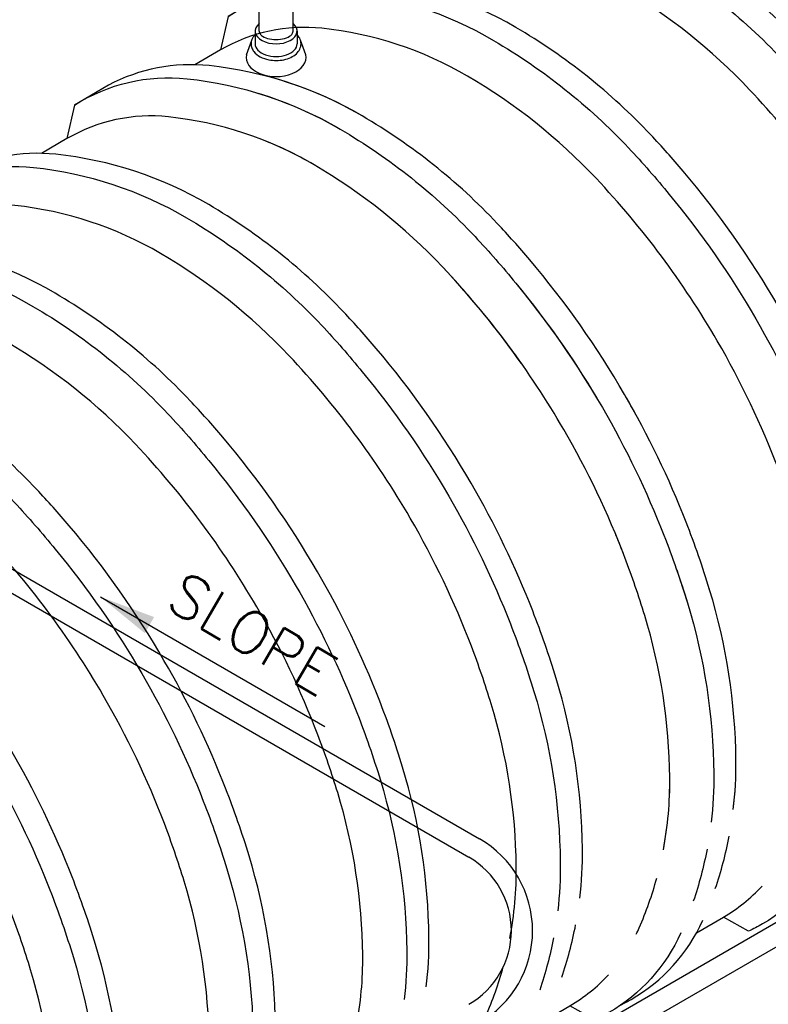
# Model space of a CAD drawing. Extents: x -19547 to -11561, y 2096 to 5601.
# Tile 24 of 168: x -19119 to -18960, y 3210 to 3418. Entities that reach past the tile are written whole.
import ezdxf

# ---------------------------------------------------------------- set-up
doc = ezdxf.new("R2010")
doc.units = 0
doc.header["$MEASUREMENT"] = 0
for name, color, linetype in [('PIPING-VENT-ISO', 3, 'CONTINUOUS'), ('RISERS', 3, 'CONTINUOUS'), ('TANK', 2, 'CONTINUOUS'), ('TEXT', 3, 'CONTINUOUS')]:
    doc.layers.add(name, color=color, linetype=linetype)
doc.styles.add('SIMPLEX', font='simplex')
doc.dimstyles.new('DIM96', dxfattribs={"dimscale": 96, "dimtxt": 0.125, "dimasz": 0.125, "dimexe": 0.0625, "dimexo": 0.0625, "dimgap": 0.0625, "dimtad": 1, "dimdec": 4, "dimzin": 3, "dimdsep": 46, "dimlunit": 4, "dimtxsty": 'SIMPLEX', "dimcen": 0, "dimdle": 0.0625, "dimclrd": 3, "dimclre": 3, "dimclrt": 3, "dimadec": 0, "dimazin": 0, "dimtfac": 1, "dimtdec": 4, "dimtmove": 2, "dimatfit": 3, "dimfxl": 1, "dimfrac": 2, "dimtolj": 1, "dimtzin": 0, "dimarcsym": 0})

msp = doc.modelspace()

# ---------------------------------------------------------------- linework, layer by layer
at = {"layer": 'PIPING-VENT-ISO'}
for p, q in [((-19189.26, 3341.46, 0), (-19021.66, 3244.69, 0)), ((-19189.79, 3336.57, 0), (-19023.91, 3240.8, 0)), ((-19454.54, 2940.67, 0), (-18809.21, 3313.41, 0)), ((-19450.05, 2938.07, 0), (-18809.22, 3308.21, 0))]:
    msp.add_line(p, q, dxfattribs=at)
for radius in [22.5, 18]:
    msp.add_arc((-19032.91, 3225.21, 0), radius, 300.0107, 60, dxfattribs=at)
at = {"layer": 'RISERS', "linetype": 'Continuous'}
for p, q in [((-19068.37, 3415.88, 0), (-19068.37, 3519.03, 0)), ((-19061.17, 3415.89, 0), (-19061.17, 3519.03, 0)), ((-19069.22, 3415.88, 0), (-19069.22, 3413.18, 0)), ((-19060.33, 3415.88, 0), (-19060.33, 3413.19, 0)), ((-19071.07, 3410.88, 0), (-19069.94, 3413.98, 0)), ((-19058.47, 3410.88, 0), (-19059.61, 3413.98, 0))]:
    msp.add_line(p, q, dxfattribs=at)
for centre, major_axis, ratio, start_param, end_param in [((-19064.77, 3415.88, 0), (-4.45, 0), 0.60524, 5.655829, 10.052134), ((-19064.77, 3415.88, 0), (-3.6, 0), 0.49764, 0, 3.141593), ((-19064.77, 3413.19, 0), (-4.45, 0), 0.60524, 6.283185, 9.424778), ((-19064.77, 3410.34, 0), (6.36, 0), 0.643466, 3.008833, 6.415247)]:
    msp.add_ellipse(centre, major_axis=major_axis, ratio=ratio, start_param=start_param, end_param=end_param, dxfattribs=at)
msp.add_open_spline([(-19069.22, 3415.14, 0), (-19069.51, 3414.84, 0), (-19069.74, 3414.5, 0), (-19070.01, 3413.83, 0), (-19070.07, 3413.51, 0), (-19070.07, 3413.19, 0), (-19070.07, 3412.9, 0), (-19070.01, 3412.61, 0), (-19069.81, 3412.05, 0), (-19069.67, 3411.79, 0), (-19069.14, 3411.1, 0), (-19068.67, 3410.73, 0), (-19067.58, 3410.14, 0), (-19066.96, 3409.93, 0), (-19065.27, 3409.6, 0), (-19064.15, 3409.61, 0), (-19062.09, 3410.05, 0), (-19061.15, 3410.47, 0), (-19060.18, 3411.38, 0), (-19059.93, 3411.7, 0), (-19059.58, 3412.41, 0), (-19059.48, 3412.81, 0), (-19059.48, 3413.6, 0), (-19059.58, 3414, 0), (-19059.91, 3414.64, 0), (-19060.1, 3414.9, 0), (-19060.33, 3415.14, 0)], degree=3, knots=[5.753765, 5.753765, 5.753765, 5.753765, 6.049788, 6.049788, 6.283185, 6.283185, 6.283185, 6.498982, 6.498982, 6.714779, 6.714779, 7.12787, 7.12787, 7.54096, 7.54096, 8.193187, 8.193187, 8.845413, 8.845413, 9.136468, 9.136468, 9.427523, 9.427523, 9.718577, 9.718577, 9.954222, 9.954222, 9.954222, 9.954222], dxfattribs=at)
at = {"layer": 'TANK', "elevation": 0}
for points in [[(-18906.59, 3271.74, 0.085441), (-18902.22, 3298.92, 0.071312), (-18907.8, 3335.05, 0.019282), (-18912.77, 3349.36, 0.038312), (-18925.84, 3376.45, 0.044515), (-18945.94, 3405, 0.013151), (-18952.83, 3412.7, 0.071312), (-18981.44, 3435.47, 0.106395), (-19013.87, 3446.14, 0.149431), (-19035.23, 3442.01), (-19042.4, 3437.79), (-19044.01, 3430.68)], [(-19042.4, 3437.79, -0.16913), (-19018.57, 3443.36, -0.106395), (-18986.14, 3432.69, -0.071312), (-18957.53, 3409.92, -0.016688), (-18948.89, 3400.06, -0.040957), (-18930.54, 3373.67, -0.038238), (-18917.49, 3346.64, -0.019356), (-18912.5, 3332.27, -0.071312), (-18906.92, 3296.14, -0.085174), (-18911.26, 3269.05, -0.085174)], [(-18923.36, 3262.06, 0.010409), (-18922.73, 3263.41, 0.106395), (-18916.24, 3295.24, 0.071312), (-18921.56, 3329.63, 0.017305), (-18925.75, 3341.87, 0.040291), (-18938.72, 3369.03, 0.057637), (-18964.42, 3403.47, 0.071312), (-18991.65, 3425.13, 0.106395), (-19022.5, 3435.28, 0.159299), (-19044.01, 3430.68), (-19049.44, 3427.55)], [(-18935.32, 3269.69, 0.03226), (-18934.76, 3280.13, 0.071312), (-18940.34, 3316.26, 0.019282), (-18945.31, 3330.58, 0.038312), (-18958.38, 3357.67, 0.044515), (-18978.48, 3386.21, 0.013151), (-18985.37, 3393.92, 0.071312), (-19013.98, 3416.68, 0.106395), (-19046.41, 3427.35, 0.149431), (-19067.77, 3423.22), (-19074.94, 3419.01), (-19076.56, 3411.89)], [(-19074.94, 3419.01, -0.16913), (-19051.11, 3424.57, -0.106395), (-19018.68, 3413.9, -0.071312), (-18990.07, 3391.14, -0.016688), (-18981.43, 3381.27, -0.040957), (-18963.08, 3354.88, -0.038238), (-18950.03, 3327.85, -0.019356), (-18945.04, 3313.48, -0.071312), (-18939.46, 3277.35, -0.032043), (-18940.01, 3266.98, -0.032043)], [(-18950.15, 3261.12, 0.049983), (-18948.78, 3276.45, 0.071312), (-18954.1, 3310.84, 0.017305), (-18958.29, 3323.08, 0.040291), (-18971.26, 3350.24, 0.057637), (-18996.96, 3384.68, 0.071312), (-19024.19, 3406.34, 0.106395), (-19055.05, 3416.49, 0.159299), (-19076.56, 3411.89), (-19081.98, 3408.76)], [(-18967.86, 3250.9, 0.03226), (-18967.3, 3261.34, 0.071312), (-18972.88, 3297.48, 0.019282), (-18977.85, 3311.79, 0.038312), (-18990.92, 3338.88, 0.044515), (-19011.02, 3367.43, 0.013151), (-19017.91, 3375.13, 0.071312), (-19046.52, 3397.9, 0.106395), (-19078.95, 3408.56, 0.149431), (-19100.31, 3404.43), (-19107.49, 3400.22), (-19109.1, 3393.1)], [(-19107.49, 3400.22, -0.16913), (-19083.65, 3405.78, -0.106395), (-19051.22, 3395.12, -0.071312), (-19022.61, 3372.35, -0.016688), (-19013.98, 3362.48, -0.040957), (-18995.62, 3336.1, -0.038238), (-18982.58, 3309.06, -0.019356), (-18977.58, 3294.7, -0.071312), (-18972, 3258.56, -0.032043), (-18972.55, 3248.19, -0.032043)], [(-18988.76, 3335.06, 0.005574), (-18990.92, 3338.88, 0.044515), (-19011.02, 3367.43, 0.013151), (-19017.91, 3375.13, 0.071312), (-19046.52, 3397.9, 0.073704), (-19068.59, 3406.78)], [(-19068.59, 3402.72, -0.058622), (-19051.22, 3395.12, -0.071312), (-19022.61, 3372.35, -0.016688), (-19013.98, 3362.48, -0.03802), (-18996.79, 3338.08, -0.03802)], [(-18982.69, 3242.33, 0.049983), (-18981.33, 3257.67, 0.071312), (-18986.64, 3292.05, 0.017305), (-18990.84, 3304.29, 0.040291), (-19003.8, 3331.45, 0.057637), (-19029.5, 3365.89, 0.071312), (-19056.73, 3387.56, 0.106395), (-19087.59, 3397.71, 0.159299), (-19109.1, 3393.1), (-19114.52, 3389.97)], [(-19012.84, 3345.54, 0.035201), (-19029.5, 3365.89, 0.071312), (-19056.73, 3387.56, 0.042626), (-19068.59, 3393.21)], [(-19000.4, 3232.11, 0.03226), (-18999.84, 3242.55, 0.071312), (-19005.42, 3278.69, 0.019282), (-19010.39, 3293, 0.038312), (-19023.46, 3320.09, 0.044515), (-19043.56, 3348.64, 0.013151), (-19050.45, 3356.34, 0.071312), (-19079.06, 3379.11, 0.106395), (-19111.49, 3389.77, 0.149431), (-19132.85, 3385.65), (-19140.03, 3381.43), (-19141.64, 3374.32)], [(-19140.03, 3381.43, -0.16913), (-19116.19, 3386.99, -0.106395), (-19083.76, 3376.33, -0.071312), (-19055.15, 3353.56, -0.016688), (-19046.52, 3343.7, -0.040957), (-19028.16, 3317.31, -0.038238), (-19015.12, 3290.28, -0.019356), (-19010.12, 3275.91, -0.071312), (-19004.54, 3239.77, -0.032043), (-19005.09, 3229.4, -0.032043)], [(-19015.23, 3223.55, 0.049983), (-19013.87, 3238.88, 0.071312), (-19019.18, 3273.27, 0.017305), (-19023.38, 3285.51, 0.040291), (-19036.34, 3312.66, 0.057637), (-19062.04, 3347.1, 0.071312), (-19089.27, 3368.77, 0.106395), (-19120.13, 3378.92, 0.159299), (-19141.64, 3374.32), (-19147.06, 3371.18)], [(-19032.94, 3213.33, 0.03226), (-19032.38, 3223.77, 0.071312), (-19037.96, 3259.9, 0.019282), (-19042.94, 3274.22, 0.038312), (-19056, 3301.3, 0.044515), (-19076.1, 3329.85, 0.013151), (-19082.99, 3337.55, 0.071312), (-19111.6, 3360.32, 0.106395), (-19144.03, 3370.99, 0.149431), (-19165.39, 3366.86), (-19172.57, 3362.64), (-19174.18, 3355.53)], [(-19172.57, 3362.64, -0.16913), (-19148.73, 3368.21, -0.106395), (-19116.31, 3357.54, -0.071312), (-19087.7, 3334.77, -0.016688), (-19079.06, 3324.91, -0.040957), (-19060.7, 3298.52, -0.038238), (-19047.66, 3271.49, -0.019356), (-19042.67, 3257.12, -0.071312), (-19037.08, 3220.99, -0.032043), (-19037.63, 3210.62, -0.032043)], [(-19047.78, 3204.76, 0.049983), (-19046.41, 3220.09, 0.071312), (-19051.72, 3254.48, 0.017305), (-19055.92, 3266.72, 0.040291), (-19068.88, 3293.88, 0.057637), (-19094.58, 3328.32, 0.071312), (-19121.81, 3349.98, 0.106395), (-19152.67, 3360.13, 0.159299), (-19174.18, 3355.53), (-19179.61, 3352.4)], [(-19065.48, 3194.54, 0.03226), (-19064.92, 3204.98, 0.071312), (-19070.51, 3241.11, 0.019282), (-19075.48, 3255.43, 0.038312), (-19088.54, 3282.52, 0.044515), (-19108.64, 3311.06, 0.013151), (-19115.54, 3318.77, 0.071312), (-19144.15, 3341.53, 0.106395), (-19176.57, 3352.2, 0.149431), (-19197.94, 3348.07), (-19205.11, 3343.86), (-19206.72, 3336.74)], [(-19065.48, 3194.54, 0.03226), (-19064.92, 3204.98, 0.071312), (-19070.51, 3241.11, 0.019282), (-19075.48, 3255.43, 0.038312), (-19088.54, 3282.52, 0.044515), (-19108.64, 3311.06, 0.013151), (-19115.54, 3318.77, 0.071312), (-19144.15, 3341.53, 0.106395), (-19176.57, 3352.2, 0.149431), (-19197.94, 3348.07), (-19205.11, 3343.86), (-19206.72, 3336.74)], [(-19205.11, 3343.86, -0.16913), (-19181.27, 3349.42, -0.106395), (-19148.85, 3338.75, -0.071312), (-19120.24, 3315.99, -0.016688), (-19111.6, 3306.12, -0.040957), (-19093.24, 3279.73, -0.038238), (-19080.2, 3252.7, -0.019356), (-19075.21, 3238.33, -0.071312), (-19069.62, 3202.2, -0.032043), (-19070.18, 3191.83, -0.032043)], [(-19205.11, 3343.86, -0.16913), (-19181.27, 3349.42, -0.106395), (-19148.85, 3338.75, -0.071312), (-19120.24, 3315.99, -0.016688), (-19111.6, 3306.12, -0.040957), (-19093.24, 3279.73, -0.038238), (-19080.2, 3252.7, -0.019356), (-19075.21, 3238.33, -0.071312), (-19069.62, 3202.2, -0.032043), (-19070.18, 3191.83, -0.032043)], [(-19080.32, 3185.97, 0.049983), (-19078.95, 3201.3, 0.071312), (-19084.26, 3235.69, 0.017305), (-19088.46, 3247.93, 0.040291), (-19101.42, 3275.09, 0.057637), (-19127.12, 3309.53, 0.071312), (-19154.35, 3331.19, 0.106395), (-19185.21, 3341.34, 0.159299), (-19206.72, 3336.74), (-19212.15, 3333.61)], [(-19080.32, 3185.97, 0.049983), (-19078.95, 3201.3, 0.071312), (-19084.26, 3235.69, 0.017305), (-19088.46, 3247.93, 0.040291), (-19101.42, 3275.09, 0.057637), (-19127.12, 3309.53, 0.071312), (-19154.35, 3331.19, 0.106395), (-19185.21, 3341.34, 0.159299), (-19206.72, 3336.74), (-19212.15, 3333.61)], [(-19098.02, 3175.75, 0.03226), (-19097.46, 3186.19, 0.071312), (-19103.05, 3222.33, 0.019282), (-19108.02, 3236.64, 0.038312), (-19121.08, 3263.73, 0.044515), (-19141.18, 3292.28, 0.013151), (-19148.08, 3299.98, 0.071312), (-19176.69, 3322.75, 0.106395), (-19209.11, 3333.41, 0.149431), (-19230.48, 3329.28), (-19237.65, 3325.07), (-19239.26, 3317.95)], [(-19237.65, 3325.07, -0.16913), (-19213.81, 3330.63, -0.106395), (-19181.39, 3319.97, -0.071312), (-19152.78, 3297.2, -0.016688), (-19144.14, 3287.33, -0.040957), (-19125.78, 3260.95, -0.038238), (-19112.74, 3233.91, -0.019356), (-19107.75, 3219.55, -0.071312), (-19102.16, 3183.41, -0.032043), (-19102.72, 3173.04, -0.032043)], [(-19112.86, 3167.18, 0.049983), (-19111.49, 3182.52, 0.071312), (-19116.8, 3216.9, 0.017305), (-19121, 3229.15, 0.040291), (-19133.96, 3256.3, 0.057637), (-19159.67, 3290.74, 0.071312), (-19186.89, 3312.41, 0.106395), (-19217.75, 3322.56, 0.159299), (-19239.26, 3317.95), (-19244.69, 3314.82)], [(-18982.69, 3242.37, 0.049863), (-18981.33, 3257.67, 0.071312), (-18986.64, 3292.05, 0.017305), (-18990.84, 3304.29, 0.006939), (-18992.75, 3309.12, 0.006939)], [(-18979.85, 3301.67, -0.009325), (-18977.58, 3294.7, -0.071312), (-18972, 3258.56, -0.031934), (-18972.55, 3248.22)], [(-18967.86, 3250.94, 0.032152), (-18967.3, 3261.34, 0.071312), (-18972.88, 3297.48, 0.000271), (-18972.95, 3297.68, 0.000271)], [(-18971.68, 3234.15, 0.035397), (-18968.74, 3245.24)], [(-18946.44, 3243.54, -0.156522), (-18961.68, 3226.66, -0.0225), (-18964.65, 3225.11), (-18969.96, 3228.09)], [(-18973.42, 3242.53, -0.035363), (-18976.35, 3231.45, -0.035363)], [(-18988.45, 3224.46, 0.010585), (-18987.81, 3225.84, 0.036252), (-18984.08, 3236.37)], [(-18975.66, 3224.78), (-18969.96, 3228.09, 0.073884), (-18961.77, 3234.68, 0.073884)], [(-19004.22, 3215.35, 0.035402), (-19001.28, 3226.44)], [(-18991.66, 3209.5, 0.016322), (-18989.52, 3210.65, 0.155771), (-18974.32, 3227.43, 0.155771)], [(-18978.99, 3224.74, -0.156439), (-18994.22, 3207.87, -0.0225), (-18997.19, 3206.32), (-19002.5, 3209.31)], [(-19005.97, 3223.73, -0.035367), (-19008.9, 3212.65, -0.035367)], [(-19020.99, 3205.66, 0.010673), (-19020.35, 3207.05, 0.03622), (-19016.62, 3217.58)], [(-19008.2, 3206), (-19002.5, 3209.31, 0.073718), (-18994.33, 3215.88, 0.073718)]]:
    msp.add_lwpolyline(points, format="xyb", dxfattribs=at)

# ---------------------------------------------------------------- texts
at = {"layer": 'TEXT', "style": 'SIMPLEX'}
msp.add_text('SLOPE', height=9, rotation=329.7385, dxfattribs=at).set_placement((-19088.61, 3293.87, 0))

# ---------------------------------------------------------------- leaders
at = {"layer": 'TEXT'}
msp.add_leader([(-19102.01, 3295.98, 0), (-19054.47, 3268.53, 0)], dimstyle='DIM96', dxfattribs=at)

doc.saveas('drawing.dxf')
